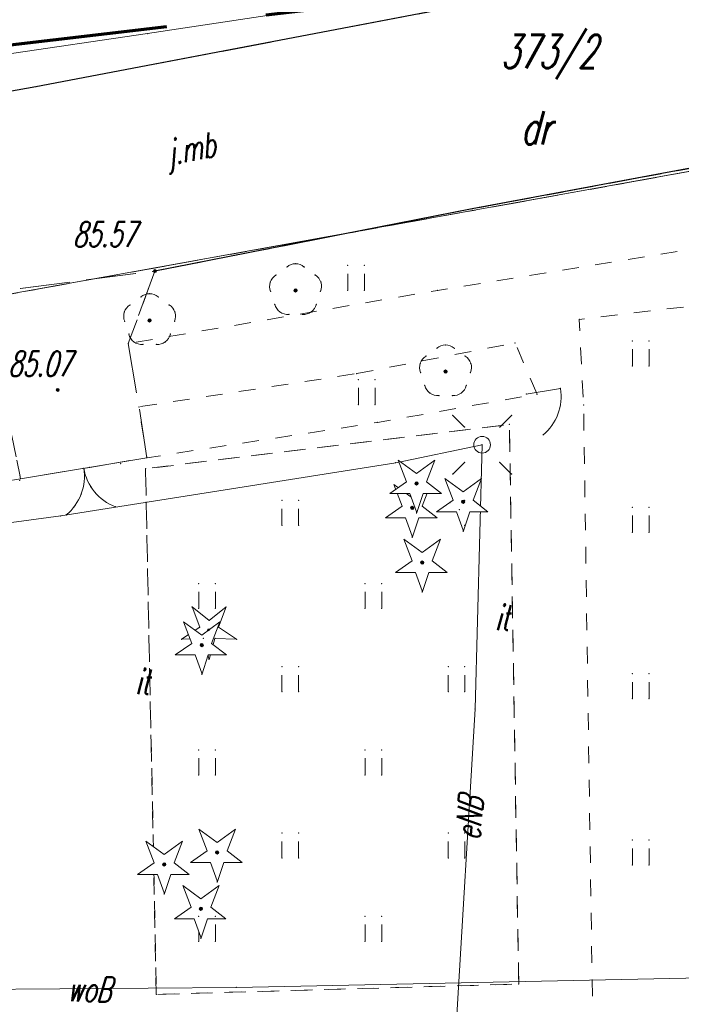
# Model space of a CAD drawing. Header units: metres. Extents: x 5537264 to 5541990, y 5958323 to 5965240.
# Tile 15 of 27: x 5539556 to 5539576, y 5961353 to 5961382. Entities that reach past the tile are written whole.
import ezdxf
from ezdxf.enums import TextEntityAlignment as Align

# ---------------------------------------------------------------- set-up
doc = ezdxf.new("R2010")
doc.units = ezdxf.units.M
for name, pattern in [('L_0_03', [1, 0.5, -0.5]), ('L_0_06', [2, 1.5, -0.5]), ('L_0_0C', [3, 2, -1]), ('L_0_C5', [0])]:
    doc.linetypes.add(name, pattern=pattern)
doc.layers.get('0').update_dxf_attribs({"linetype": 'CONTINUOUS', "lineweight": 18})
for name, color, linetype, lineweight in [('210_oznaczenie_konturu_uzytku_gruntowego', 3, 'CONTINUOUS', 18), ('211_numer_dzialki_ewidencyjnej', 96, 'CONTINUOUS', 18), ('218_kontur_uzytku_gruntowego', 3, 'L_0_03', 18), ('219_dzialka_ewidencyjna', 96, 'CONTINUOUS', 18), ('brama', 7, 'L_0_C5', 18), ('drzewo_iglaste', 7, 'CONTINUOUS', 18), ('drzewo_lisciaste', 7, 'CONTINUOUS', 18), ('furtka', 7, 'CONTINUOUS', 18), ('inny_obiekt_zagospodarowania_terenu', 7, 'L_0_03', 18), ('inny_obiekt_zagospodarowania_terenu_Atr17', 7, 'CONTINUOUS', 18), ('jezdnia', 7, 'L_0_06', 18), ('jezdnia_Atr17', 7, 'CONTINUOUS', 18), ('kraweznik', 7, 'CONTINUOUS', 25), ('latarnia', 7, 'CONTINUOUS', 18), ('OT_ZagospodarowanieTerenu_P', 7, 'CONTINUOUS', 18), ('pikieta_sztuczna', 7, 'CONTINUOUS', 18), ('pikieta_sztuczna_Atr2', 7, 'CONTINUOUS', 18), ('przewod_elektroenergetyczny_podziemny', 7, 'CONTINUOUS', 18), ('przewod_elektroenergetyczny_podziemny_Atr1', 7, 'CONTINUOUS', 18), ('przewod_telekomunikacyjny_podziemny', 7, 'CONTINUOUS', 18), ('przewod_wodociagowy', 7, 'CONTINUOUS', 18), ('przewod_wodociagowy_Atr1', 7, 'CONTINUOUS', 18), ('slup_przewodow_napowietrznych', 7, 'CONTINUOUS', 18), ('trawnik', 7, 'L_0_03', 18), ('Zakres', 7, 'L_0_0C', 70)]:
    doc.layers.add(name, color=color, linetype=linetype, lineweight=lineweight)
doc.styles.get("Standard").update_dxf_attribs({"font": 'simplex.shx'})

# ---------------------------------------------------------------- blocks, each defined once
blk = doc.blocks.new('KTOK02_500')
at = {"color": 0, "linetype": 'Continuous', "lineweight": 13}
for centre, start, end in [((-3, 0), 0, 60.01836), ((3, 0), 119.98164, 180)]:
    blk.add_arc(centre, 3, start, end, dxfattribs=at)
blk = doc.blocks.new('KTOK04_500')
at = {"color": 0, "linetype": 'Continuous', "lineweight": 13}
blk.add_arc((3, 0), 3, 119.98164, 180, dxfattribs=at)
blk = doc.blocks.new('OTZG')
at = {"color": 0, "linetype": 'Continuous', "lineweight": 13}
blk.add_wipeout([(0, -1.7), (-0.4, -0.6), (-1.6, -0.6), (-0.6, 0.1), (-1.1, 1.4), (0, 0.6), (1.1, 1.4), (0.6, 0.1), (1.5, -0.6), (0.4, -0.6), (0, -1.8)], dxfattribs=at)
at = {"linetype": 'Continuous', "lineweight": 13}
blk.add_hatch(color=0, dxfattribs=at).paths.add_polyline_path([(0, -0.1, 1), (0, 0.1, 1)])
at = {"color": 0, "linetype": 'Continuous', "lineweight": 13, "flags": 128}
blk.add_lwpolyline([(0, -1.7), (-0.4, -0.6), (-1.6, -0.6), (-0.6, 0.1), (-1.1, 1.4), (0, 0.6), (1.1, 1.4), (0.6, 0.1), (1.5, -0.6), (0.4, -0.6), (0, -1.8)], close=True, dxfattribs=at)
at = {"color": 0, "linetype": 'Continuous', "lineweight": 13}
blk.add_circle((0, 0), 0.1, dxfattribs=at)

msp = doc.modelspace()

# ---------------------------------------------------------------- hatches: boundary and pattern name
at = {"layer": 'drzewo_iglaste', "linetype": 'Continuous', "lineweight": 18}
msp.add_hatch(color=256, dxfattribs=at).paths.add_polyline_path([(5539562.01, 5961363.84, 1), (5539562.01, 5961363.94, 1)])
at = {"layer": 'drzewo_lisciaste', "linetype": 'Continuous', "lineweight": 18}
for points in [[(5539564.61, 5961374.06, 1), (5539564.61, 5961374.16, 1)], [(5539560.22, 5961373.16, 1), (5539560.22, 5961373.26, 1)], [(5539569.12, 5961371.62, 1), (5539569.12, 5961371.72, 1)]]:
    msp.add_hatch(color=256, dxfattribs=at).paths.add_polyline_path(points)
at = {"layer": 'pikieta_sztuczna', "linetype": 'Continuous', "lineweight": 18}
for points in [[(5539560.38, 5961374.645, 1), (5539560.38, 5961374.735, 1)], [(5539557.46, 5961371.075, 1), (5539557.46, 5961371.165, 1)]]:
    msp.add_hatch(color=256, dxfattribs=at).paths.add_polyline_path(points)

# ---------------------------------------------------------------- linework, layer by layer
for p in [(5539560.16, 5961381.83), (5539556.8, 5961380.23), (5539569.92, 5961376.56), (5539564.61, 5961374.91), (5539566.179, 5961374.859), (5539566.679, 5961374.859), (5539560.38, 5961374.69), (5539560.38, 5961374.69), (5539564.022, 5961374.576), (5539564.349, 5961374.813), (5539564.871, 5961374.813), (5539565.198, 5961374.576), (5539563.85, 5961374.358), (5539565.37, 5961374.358), (5539560.22, 5961374.01), (5539563.861, 5961374.081), (5539564.61, 5961374.11), (5539565.359, 5961374.081), (5539566.179, 5961374.109), (5539566.679, 5961374.109), (5539568.88, 5961374.11), (5539559.632, 5961373.676), (5539559.959, 5961373.913), (5539560.481, 5961373.913), (5539560.808, 5961373.676), (5539563.986, 5961373.695), (5539565.234, 5961373.695), (5539559.46, 5961373.458), (5539560.98, 5961373.458), (5539564.14, 5961373.462), (5539564.409, 5961373.387), (5539564.811, 5961373.387), (5539565.08, 5961373.462), (5539559.471, 5961373.181), (5539560.22, 5961373.21), (5539560.969, 5961373.181), (5539573.14, 5961373.24), (5539559.596, 5961372.795), (5539560.844, 5961372.795), (5539559.58, 5961372.51), (5539559.75, 5961372.562), (5539560.019, 5961372.487), (5539560.421, 5961372.487), (5539560.69, 5961372.562), (5539571.21, 5961372.53), (5539574.739, 5961372.589), (5539575.239, 5961372.589), (5539568.859, 5961372.373), (5539569.12, 5961372.47), (5539569.381, 5961372.373), (5539568.36, 5961371.918), (5539568.532, 5961372.136), (5539569.708, 5961372.136), (5539569.88, 5961371.918), (5539566.45, 5961371.61), (5539568.371, 5961371.641), (5539569.12, 5961371.67), (5539569.869, 5961371.641), (5539574.739, 5961371.839), (5539575.239, 5961371.839), (5539566.499, 5961371.429), (5539566.999, 5961371.429), (5539557.46, 5961371.12), (5539568.496, 5961371.255), (5539568.65, 5961371.022), (5539569.59, 5961371.022), (5539569.744, 5961371.255), (5539572.574, 5961371.164), (5539568.919, 5961370.947), (5539569.321, 5961370.947), (5539571.546, 5961370.993), (5539571.87, 5961370.99), (5539559.9, 5961370.61), (5539566.499, 5961370.679), (5539566.999, 5961370.679), (5539573.27, 5961370.67), (5539567.07, 5961370.14), (5539569.337, 5961370.354), (5539571.104, 5961370.354), (5539569.69, 5961370.001), (5539570.751, 5961370.001), (5539571.04, 5961370.08), (5539570.22, 5961369.47), (5539570.22, 5961369.47), (5539570.22, 5961369.47), (5539560.14, 5961369.08), (5539569.69, 5961368.94), (5539570.751, 5961368.94), (5539558.24, 5961368.765), (5539558.42, 5961368.79), (5539559.346, 5961368.897), (5539560.1, 5961368.75), (5539556.316, 5961368.396), (5539556.34, 5961368.45), (5539571.104, 5961368.587), (5539558.561, 5961368.058), (5539558.164, 5961367.992), (5539564.199, 5961367.799), (5539564.699, 5961367.799), (5539559.192, 5961367.606), (5539574.739, 5961367.589), (5539575.239, 5961367.589), (5539557.55, 5961367.33), (5539557.713, 5961367.361), (5539564.199, 5961367.049), (5539564.699, 5961367.049), (5539574.739, 5961366.839), (5539575.239, 5961366.839), (5539561.699, 5961365.299), (5539562.199, 5961365.299), (5539566.699, 5961365.299), (5539567.199, 5961365.299), (5539561.498, 5961364.596), (5539561.699, 5961364.549), (5539562.199, 5961364.549), (5539562.522, 5961364.596), (5539566.699, 5961364.549), (5539567.199, 5961364.549), (5539562.838, 5961363.622), (5539564.199, 5961362.799), (5539564.699, 5961362.799), (5539569.199, 5961362.799), (5539569.699, 5961362.799), (5539574.739, 5961362.589), (5539575.239, 5961362.589), (5539564.199, 5961362.049), (5539564.699, 5961362.049), (5539569.199, 5961362.049), (5539569.699, 5961362.049), (5539574.739, 5961361.839), (5539575.239, 5961361.839), (5539570.01, 5961361.53), (5539561.699, 5961360.299), (5539562.199, 5961360.299), (5539566.699, 5961360.299), (5539567.199, 5961360.299), (5539561.699, 5961359.549), (5539562.199, 5961359.549), (5539566.699, 5961359.549), (5539567.199, 5961359.549), (5539564.199, 5961357.799), (5539564.699, 5961357.799), (5539569.199, 5961357.799), (5539569.699, 5961357.799), (5539574.739, 5961357.589), (5539575.239, 5961357.589), (5539564.199, 5961357.049), (5539564.699, 5961357.049), (5539569.199, 5961357.049), (5539569.699, 5961357.049), (5539574.739, 5961356.839), (5539575.239, 5961356.839), (5539566.699, 5961355.299), (5539567.199, 5961355.299), (5539566.699, 5961354.549), (5539567.199, 5961354.549), (5539571.32, 5961353.26), (5539562.83, 5961353.16), (5539560.42, 5961352.95)]:
    msp.add_point(p)
at = {"layer": '218_kontur_uzytku_gruntowego', "lineweight": 18, "flags": 128}
for points in [[(5539547.88, 5961372.53), (5539577.42, 5961377.86)], [(5539577.42, 5961377.86), (5539547.88, 5961372.53)]]:
    msp.add_lwpolyline(points, dxfattribs=at)
at = {"layer": '219_dzialka_ewidencyjna', "linetype": 'Continuous', "lineweight": 18, "flags": 128}
msp.add_lwpolyline([(5539547.88, 5961372.53), (5539577.42, 5961377.86)], dxfattribs=at)
at = {"layer": 'brama', "linetype": 'CONTINUOUS', "lineweight": 18}
msp.add_line((5539560.14, 5961369.08), (5539556.34, 5961368.45), dxfattribs=at)
at = {"layer": 'brama', "lineweight": 18}
for centre, start, end in [((5539556.76, 5961368.52), 309.413, 9.413), ((5539559.72, 5961369.01), 189.413, 249.413)]:
    msp.add_arc(centre, 1.5, start, end, dxfattribs=at)
at = {"layer": 'drzewo_iglaste', "linetype": 'Continuous', "lineweight": 18, "flags": 128}
for points in [[(5539569.25, 5961367.729), (5539569.762, 5961368.136)], [(5539569.762, 5961368.136), (5539569.533, 5961367.523)], [(5539561.727, 5961363.983), (5539561.498, 5961364.596)], [(5539561.498, 5961364.596), (5539562.01, 5961364.189)], [(5539562.01, 5961364.189), (5539562.522, 5961364.596)], [(5539562.522, 5961364.596), (5539562.293, 5961363.983)], [(5539561.182, 5961363.622), (5539561.727, 5961363.983)], [(5539562.293, 5961363.983), (5539562.838, 5961363.622)], [(5539561.835, 5961363.65), (5539561.182, 5961363.622)], [(5539562.01, 5961363.02), (5539561.835, 5961363.65)], [(5539562.185, 5961363.65), (5539562.01, 5961363.02)], [(5539562.838, 5961363.622), (5539562.185, 5961363.65)]]:
    msp.add_lwpolyline(points, dxfattribs=at)
at = {"layer": 'drzewo_iglaste', "lineweight": 18}
msp.add_circle((5539562.01, 5961363.89), 0.05, dxfattribs=at)
at = {"layer": 'drzewo_lisciaste', "lineweight": 18}
for centre in [(5539564.61, 5961374.11), (5539560.22, 5961373.21), (5539569.12, 5961371.67)]:
    msp.add_circle(centre, 0.05, dxfattribs=at)
for centre, start, end in [((5539564.61, 5961374.51), 49.272, 130.728), ((5539564.23, 5961374.234), 121.308, 202.548), ((5539564.99, 5961374.234), 337.452, 58.692), ((5539560.22, 5961373.61), 49.272, 130.728), ((5539559.84, 5961373.334), 121.308, 202.548), ((5539560.6, 5961373.334), 337.452, 58.692), ((5539564.375, 5961373.786), 193.221, 274.871), ((5539564.845, 5961373.786), 265.129, 346.779), ((5539559.985, 5961372.886), 193.221, 274.871), ((5539560.455, 5961372.886), 265.129, 346.779), ((5539569.12, 5961372.07), 49.272, 130.728), ((5539568.74, 5961371.794), 121.308, 202.548), ((5539569.5, 5961371.794), 337.452, 58.692), ((5539568.885, 5961371.346), 193.221, 274.871), ((5539569.355, 5961371.346), 265.129, 346.779)]:
    msp.add_arc(centre, 0.4, start, end, dxfattribs=at)
at = {"layer": 'furtka', "linetype": 'Continuous', "lineweight": 18, "flags": 128}
msp.add_lwpolyline([(5539572.574, 5961371.164), (5539571.546, 5961370.993)], dxfattribs=at)
at = {"layer": 'inny_obiekt_zagospodarowania_terenu', "lineweight": 18, "flags": 128}
for points in [[(5539571.32, 5961353.26), (5539571.04, 5961370.08), (5539560.1, 5961368.75)], [(5539560.1, 5961368.75), (5539560.42, 5961352.95), (5539571.32, 5961353.26)]]:
    msp.add_lwpolyline(points, dxfattribs=at)
at = {"layer": 'jezdnia', "lineweight": 18, "flags": 128}
for points in [[(5539544.69, 5961378.1), (5539545.9, 5961378.28), (5539556.8, 5961380.23), (5539569.38, 5961382.62), (5539578.17, 5961384.3), (5539593.82, 5961387.17), (5539612.46, 5961390.54), (5539620.72, 5961391.88), (5539625.3, 5961392.75), (5539628.88, 5961393.36), (5539635.21, 5961394.43), (5539636.06, 5961391.13), (5539630.51, 5961387.77), (5539622.48, 5961386.14), (5539621.59, 5961385.94), (5539611.5, 5961384.04), (5539601.19, 5961382.2), (5539600.39, 5961379.94), (5539600.421, 5961375.87), (5539597.08, 5961375.38), (5539596.78, 5961379.29), (5539596.74, 5961379.47), (5539595.9, 5961380.82), (5539594.82, 5961381.1), (5539584.45, 5961379.33), (5539577.08, 5961377.89), (5539569.92, 5961376.56), (5539560.38, 5961374.69), (5539552.68, 5961373.7), (5539546.03, 5961371.76), (5539544.9, 5961369.91), (5539541.27, 5961367.82), (5539542.32, 5961378), (5539542.51, 5961379.21)], [(5539559.58, 5961372.51), (5539559.9, 5961370.61), (5539560.14, 5961369.08), (5539558.42, 5961368.79), (5539556.34, 5961368.45), (5539556.08, 5961369.74), (5539555.85, 5961370.62), (5539555.62, 5961371.49), (5539555.41, 5961372.21), (5539552.68, 5961373.7), (5539560.38, 5961374.69)]]:
    msp.add_lwpolyline(points, close=True, dxfattribs=at)
at = {"layer": 'kraweznik', "linetype": 'Continuous', "lineweight": 25, "flags": 128}
for points in [[(5539625.3, 5961392.75), (5539620.72, 5961391.88), (5539612.46, 5961390.54), (5539593.82, 5961387.17), (5539578.17, 5961384.3), (5539569.38, 5961382.62), (5539556.8, 5961380.23), (5539545.9, 5961378.28), (5539544.69, 5961378.1), (5539542.51, 5961379.21)], [(5539597.08, 5961375.38), (5539596.78, 5961379.29), (5539596.74, 5961379.47), (5539595.9, 5961380.82), (5539594.82, 5961381.1), (5539584.45, 5961379.33), (5539577.08, 5961377.89), (5539569.92, 5961376.56), (5539560.38, 5961374.69)]]:
    msp.add_lwpolyline(points, dxfattribs=at)
at = {"layer": 'latarnia', "linetype": 'Continuous', "lineweight": 18, "flags": 128}
for points in [[(5539569.69, 5961370.001), (5539569.337, 5961370.354)], [(5539570.751, 5961370.001), (5539571.104, 5961370.354)], [(5539569.69, 5961368.94), (5539569.337, 5961368.587)], [(5539570.751, 5961368.94), (5539571.104, 5961368.587)]]:
    msp.add_lwpolyline(points, dxfattribs=at)
at = {"layer": 'latarnia', "lineweight": 18}
msp.add_circle((5539570.22, 5961369.47), 0.25, dxfattribs=at)
at = {"layer": 'OT_ZagospodarowanieTerenu_P', "color": 96}
for p in [(5539569.646, 5961367.756), (5539568.119, 5961367.574), (5539568.417, 5961365.93), (5539561.786, 5961363.451), (5539562.251, 5961357.216), (5539560.659, 5961356.856), (5539561.765, 5961355.523)]:
    msp.add_point(p, dxfattribs=at)
at = {"layer": 'pikieta_sztuczna', "lineweight": 18}
for centre in [(5539560.38, 5961374.69), (5539557.46, 5961371.12)]:
    msp.add_circle(centre, 0.045, dxfattribs=at)
at = {"layer": 'przewod_elektroenergetyczny_podziemny', "linetype": 'Continuous', "lineweight": 18, "flags": 128}
msp.add_lwpolyline([(5539551.68, 5961366.54), (5539557.55, 5961367.33), (5539567.62, 5961368.93), (5539570.22, 5961369.47), (5539570.01, 5961361.53), (5539569.42, 5961351.65)], dxfattribs=at)
at = {"layer": 'przewod_telekomunikacyjny_podziemny', "linetype": 'Continuous', "lineweight": 18, "flags": 128}
msp.add_lwpolyline([(5539621.97, 5961383.07), (5539620.46, 5961392.42), (5539619.24, 5961392.22), (5539595.13, 5961387.79), (5539585.54, 5961385.86), (5539580.65, 5961385.07), (5539575.96, 5961384.22), (5539568.82, 5961383.14), (5539560.16, 5961381.83), (5539551.43, 5961380.55), (5539549.81, 5961380.38)], dxfattribs=at)
at = {"layer": 'przewod_wodociagowy', "linetype": 'Continuous', "lineweight": 18, "flags": 128}
msp.add_lwpolyline([(5539541.4, 5961352.89), (5539549.54, 5961353.06), (5539562.83, 5961353.16), (5539579.72, 5961353.51), (5539580.63, 5961353.54)], dxfattribs=at)
at = {"layer": 'slup_przewodow_napowietrznych', "lineweight": 18}
msp.add_circle((5539570.22, 5961369.47), 0.25, dxfattribs=at)
at = {"layer": 'trawnik', "lineweight": 18, "flags": 128}
for points in [[(5539560.38, 5961374.69), (5539569.92, 5961376.56), (5539577.08, 5961377.89), (5539584.45, 5961379.33), (5539594.82, 5961381.1), (5539595.9, 5961380.82), (5539596.74, 5961379.47), (5539596.78, 5961379.29), (5539588, 5961377.52), (5539576.91, 5961375.41), (5539568.88, 5961374.11), (5539559.58, 5961372.51)], [(5539573.55, 5961351.9), (5539573.27, 5961370.67), (5539573.14, 5961373.24), (5539582.04, 5961374.29), (5539588.07, 5961375.32), (5539595.34, 5961376.74), (5539597.08, 5961375.38), (5539596.86, 5961374.52), (5539593.12, 5961372), (5539592.36, 5961371.55), (5539586.53, 5961371.55), (5539580.81, 5961367.97), (5539580.92, 5961361.43), (5539580.87, 5961360.37), (5539580.54, 5961350.92), (5539580.53, 5961350.62), (5539573.87, 5961350.93)], [(5539566.45, 5961371.61), (5539571.21, 5961372.53), (5539571.87, 5961370.99), (5539567.07, 5961370.14), (5539560.14, 5961369.08), (5539559.9, 5961370.61)], [(5539560.42, 5961352.95), (5539560.1, 5961368.75), (5539571.04, 5961370.08), (5539571.32, 5961353.26)], [(5539556.34, 5961368.45), (5539548.3, 5961367.12), (5539548.2, 5961368.19), (5539556.08, 5961369.74)]]:
    msp.add_lwpolyline(points, close=True, dxfattribs=at)
for points in [[(5539566.179, 5961374.109), (5539566.179, 5961374.859)], [(5539566.679, 5961374.109), (5539566.679, 5961374.859)], [(5539574.739, 5961371.839), (5539574.739, 5961372.589)], [(5539575.239, 5961371.839), (5539575.239, 5961372.589)], [(5539566.499, 5961370.679), (5539566.499, 5961371.429)], [(5539566.999, 5961370.679), (5539566.999, 5961371.429)], [(5539564.199, 5961367.049), (5539564.199, 5961367.799)], [(5539564.699, 5961367.049), (5539564.699, 5961367.799)], [(5539569.699, 5961367.049), (5539569.699, 5961367.799)], [(5539574.739, 5961366.839), (5539574.739, 5961367.589)], [(5539575.239, 5961366.839), (5539575.239, 5961367.589)], [(5539561.699, 5961364.549), (5539561.699, 5961365.299)], [(5539562.199, 5961364.549), (5539562.199, 5961365.299)], [(5539566.699, 5961364.549), (5539566.699, 5961365.299)], [(5539567.199, 5961364.549), (5539567.199, 5961365.299)], [(5539564.199, 5961362.049), (5539564.199, 5961362.799)], [(5539564.699, 5961362.049), (5539564.699, 5961362.799)], [(5539569.199, 5961362.049), (5539569.199, 5961362.799)], [(5539569.699, 5961362.049), (5539569.699, 5961362.799)], [(5539574.739, 5961361.839), (5539574.739, 5961362.589)], [(5539575.239, 5961361.839), (5539575.239, 5961362.589)], [(5539561.699, 5961359.549), (5539561.699, 5961360.299)], [(5539562.199, 5961359.549), (5539562.199, 5961360.299)], [(5539566.699, 5961359.549), (5539566.699, 5961360.299)], [(5539567.199, 5961359.549), (5539567.199, 5961360.299)], [(5539564.199, 5961357.049), (5539564.199, 5961357.799)], [(5539564.699, 5961357.049), (5539564.699, 5961357.799)], [(5539569.199, 5961357.049), (5539569.199, 5961357.799)], [(5539569.699, 5961357.049), (5539569.699, 5961357.799)], [(5539574.739, 5961356.839), (5539574.739, 5961357.589)], [(5539575.239, 5961356.839), (5539575.239, 5961357.589)], [(5539561.699, 5961354.549), (5539561.699, 5961355.299)], [(5539562.199, 5961354.549), (5539562.199, 5961355.299)], [(5539566.699, 5961354.549), (5539566.699, 5961355.299)], [(5539567.199, 5961354.549), (5539567.199, 5961355.299)]]:
    msp.add_lwpolyline(points, dxfattribs=at)
at = {"layer": 'Zakres', "lineweight": 70, "ltscale": 3, "flags": 128}
msp.add_lwpolyline([(5539630.53, 5961390.3), (5539628.94, 5961331.74), (5539600.56, 5961283.04), (5539537.62, 5961279.94), (5539520.78, 5961299.6), (5539520.6, 5961305.18), (5539524.89, 5961364.28), (5539536.45, 5961379.17)], close=True, dxfattribs=at)

# ---------------------------------------------------------------- block references
at = {"layer": 'brama', "linetype": 'Continuous', "xscale": 0.5, "yscale": 0.5, "zscale": 0.5, "rotation": 189.41}
msp.add_blockref('KTOK02_500', (5539558.24, 5961368.765), dxfattribs=at)
at = {"layer": 'furtka', "linetype": 'Continuous', "xscale": 0.5, "yscale": 0.5, "zscale": 0.5, "rotation": 189.44}
msp.add_blockref('KTOK04_500', (5539572.574, 5961371.164), dxfattribs=at)

# ---------------------------------------------------------------- texts
at = {"layer": '210_oznaczenie_konturu_uzytku_gruntowego', "lineweight": 20, "oblique": 15, "width": 0.66}
msp.add_text('dr', height=1, dxfattribs=at).set_placement((5539571.38, 5961379.5), align=Align.TOP_LEFT)
at = {"layer": '211_numer_dzialki_ewidencyjnej', "lineweight": 20, "oblique": 15, "width": 0.66}
msp.add_text('373/2', height=1, dxfattribs=at).set_placement((5539570.78, 5961381.79), align=Align.TOP_LEFT)
at = {"layer": 'inny_obiekt_zagospodarowania_terenu_Atr17', "lineweight": 15, "oblique": 15, "width": 0.66}
for p in [(5539570.61, 5961364.65), (5539559.79, 5961362.72)]:
    msp.add_text('it', height=0.75, dxfattribs=at).set_placement(p, align=Align.TOP_LEFT)
at = {"layer": 'jezdnia_Atr17', "lineweight": 15, "oblique": 15, "width": 0.66}
msp.add_text('j.mb', height=0.75, rotation=11.1, dxfattribs=at).set_placement((5539560.67, 5961378.6), align=Align.TOP_LEFT)
at = {"layer": 'pikieta_sztuczna_Atr2', "lineweight": 15, "oblique": 15, "width": 0.66}
for s, p in [('85.57', (5539557.91, 5961376.17)), ('85.07', (5539555.97, 5961372.28))]:
    msp.add_text(s, height=0.75, dxfattribs=at).set_placement(p, align=Align.TOP_LEFT)
at = {"layer": 'przewod_elektroenergetyczny_podziemny_Atr1', "lineweight": 15, "oblique": 15, "width": 0.66}
msp.add_text('eNB', height=0.75, rotation=85, dxfattribs=at).set_placement((5539569.406, 5961357.633), align=Align.TOP_LEFT)
at = {"layer": 'przewod_wodociagowy_Atr1', "lineweight": 15, "oblique": 15, "width": 0.66}
msp.add_text('woB', height=0.75, rotation=-1.2, dxfattribs=at).set_placement((5539557.758, 5961353.495), align=Align.TOP_LEFT)

# ---------------------------------------------------------------- next in the draw order: block references
at = {"layer": 'OT_ZagospodarowanieTerenu_P', "color": 96, "linetype": 'Continuous', "xscale": 0.5, "yscale": 0.5, "zscale": 0.5}
for p in [(5539568.417, 5961365.93), (5539561.786, 5961363.451), (5539560.659, 5961356.856)]:
    msp.add_blockref('OTZG', p, dxfattribs=at)

# ---------------------------------------------------------------- next in the draw order: linework, layer by layer
for p in [(5539561.727, 5961363.983), (5539562.01, 5961364.189), (5539562.293, 5961363.983), (5539561.182, 5961363.622), (5539561.835, 5961363.65), (5539562.01, 5961363.89), (5539562.185, 5961363.65), (5539562.01, 5961363.02)]:
    msp.add_point(p)

# ---------------------------------------------------------------- next in the draw order: block references
for p in [(5539568.119, 5961367.574), (5539561.765, 5961355.523)]:
    msp.add_blockref('OTZG', p, dxfattribs=at)

# ---------------------------------------------------------------- next in the draw order: linework, layer by layer
for p in [(5539561.699, 5961355.299), (5539562.199, 5961355.299), (5539561.699, 5961354.549), (5539562.199, 5961354.549)]:
    msp.add_point(p)
at = {"layer": 'OT_ZagospodarowanieTerenu_P', "color": 96}
msp.add_point((5539568.249, 5961368.309), dxfattribs=at)

# ---------------------------------------------------------------- next in the draw order: block references
at = {"layer": 'OT_ZagospodarowanieTerenu_P', "color": 96, "linetype": 'Continuous', "xscale": 0.5, "yscale": 0.5, "zscale": 0.5}
msp.add_blockref('OTZG', (5539562.251, 5961357.216), dxfattribs=at)

# ---------------------------------------------------------------- next in the draw order: block references
msp.add_blockref('OTZG', (5539568.249, 5961368.309), dxfattribs=at)

# ---------------------------------------------------------------- next in the draw order: linework, layer by layer
msp.add_point((5539567.62, 5961368.93))

# ---------------------------------------------------------------- next in the draw order: block references
msp.add_blockref('OTZG', (5539569.646, 5961367.756), dxfattribs=at)

# ---------------------------------------------------------------- next in the draw order: linework, layer by layer
for p in [(5539569.337, 5961368.587), (5539569.762, 5961368.136), (5539569.699, 5961367.799), (5539569.25, 5961367.729), (5539569.533, 5961367.523), (5539569.699, 5961367.049)]:
    msp.add_point(p)

doc.saveas('drawing.dxf')
